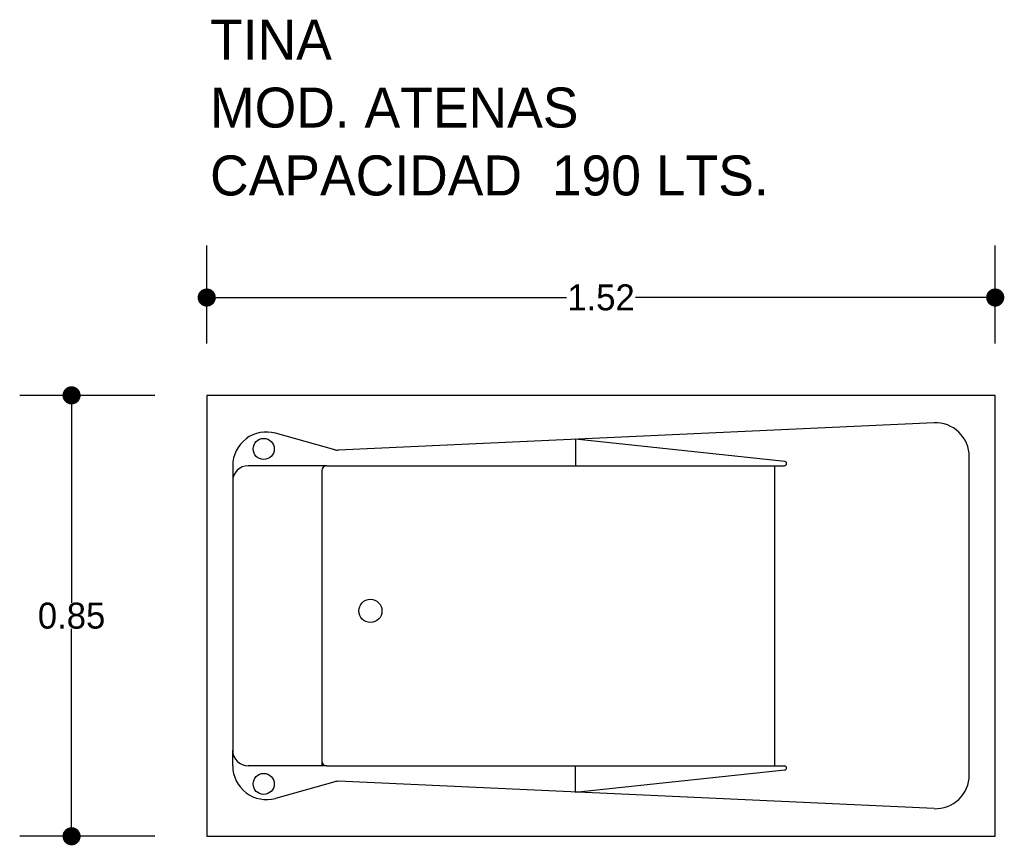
# Model space of a CAD drawing. Header units: millimetres. Extents: x 132.37 to 134.27, y 142.26 to 143.85.
import ezdxf

# ---------------------------------------------------------------- set-up
doc = ezdxf.new("R2010")
doc.units = ezdxf.units.MM
doc.layers.add('cotas', color=3, linetype='Continuous')
doc.layers.add('limies2', color=2, linetype='Continuous')
doc.styles.add('77', font='txt')
doc.dimstyles.new('cotas1', dxfattribs={"dimtxt": 0.05, "dimasz": 0.035, "dimexe": 0.1, "dimexo": 0.1, "dimgap": 0, "dimtad": 0, "dimtih": 1, "dimtoh": 1, "dimzin": 1, "dimdsep": 46, "dimtxsty": 'Standard', "dimblk": 'DOT', "dimcen": 0.2, "dimadec": 0, "dimazin": 0, "dimtm": 1e-09, "dimtfac": 1, "dimtix": 1, "dimtmove": 0, "dimatfit": 3, "dimfxl": 0, "dimarcsym": 0})

# ---------------------------------------------------------------- blocks, each defined once
blk = doc.blocks.new('_Dot')
at = {"layer": 'limies2', "color": 0, "lineweight": -2}
blk.add_line((-0.5, 0), (-1, 0), dxfattribs=at)
at = {"layer": 'limies2', "color": 0, "const_width": 0.5}
blk.add_lwpolyline([(-0.25, 0, 1), (0.25, 0, 1)], format="xyb", close=True, dxfattribs=at)
blk = doc.blocks.new('*D1')
at = {"layer": 'cotas', "color": 0, "lineweight": -2}
for p, q in [((132.6338, 143.1253), (132.3732, 143.1253)), ((132.4732, 143.0903), (132.4732, 142.7253)), ((132.4732, 142.3103), (132.4732, 142.6753)), ((132.6338, 142.2753), (132.3732, 142.2753))]:
    blk.add_line(p, q, dxfattribs=at)
at = {"layer": 'Defpoints', "color": 0}
for p in [(132.4732, 143.1253), (132.7338, 143.1253), (132.7338, 142.2753)]:
    blk.add_point(p, dxfattribs=at)
at = {"layer": 'cotas', "color": 0, "lineweight": -2, "xscale": 0.035, "yscale": 0.035, "zscale": 0.035}
for p, rotation in [((132.4732, 143.1253), 90), ((132.4732, 142.2753), 270)]:
    blk.add_blockref('_Dot', p, dxfattribs=dict(at, rotation=rotation))
at = {"layer": 'cotas', "color": 0, "insert": (132.4732, 142.7003), "char_height": 0.05, "attachment_point": 5}
blk.add_mtext('0.85', dxfattribs=at)
blk = doc.blocks.new('*D2')
at = {"layer": 'cotas', "color": 0, "lineweight": -2}
for p, q in [((132.7338, 143.2253), (132.7338, 143.4139)), ((134.2538, 143.2253), (134.2538, 143.4139)), ((132.7688, 143.3139), (133.4271, 143.3139)), ((134.2188, 143.3139), (133.5605, 143.3139))]:
    blk.add_line(p, q, dxfattribs=at)
at = {"layer": 'Defpoints', "color": 0}
for p in [(134.2538, 143.3139), (132.7338, 143.1253), (134.2538, 143.1253)]:
    blk.add_point(p, dxfattribs=at)
at = {"layer": 'cotas', "color": 0, "lineweight": -2, "xscale": 0.035, "yscale": 0.035, "zscale": 0.035, "rotation": 180}
blk.add_blockref('_Dot', (132.7338, 143.3139), dxfattribs=at)
at = {"layer": 'cotas', "color": 0, "lineweight": -2, "xscale": 0.035, "yscale": 0.035, "zscale": 0.035}
blk.add_blockref('_Dot', (134.2538, 143.3139), dxfattribs=at)
at = {"layer": 'cotas', "color": 0, "insert": (133.4938, 143.3139), "char_height": 0.05, "attachment_point": 5}
blk.add_mtext('1.52', dxfattribs=at)

msp = doc.modelspace()

# ---------------------------------------------------------------- linework, layer by layer
at = {"layer": 'limies2'}
for p, q in [((132.7338, 143.1253), (132.7338, 142.2753)), ((134.2538, 143.1253), (132.7338, 143.1253)), ((134.2538, 142.2753), (134.2538, 143.1253)), ((134.1358, 143.0722), (132.987, 143.0197)), ((132.9807, 143.0204), (132.8662, 143.0524)), ((133.4446, 143.0406), (133.4446, 142.9897)), ((133.848, 142.9977), (133.4446, 143.0406)), ((134.2038, 142.3934), (134.2038, 143.0073)), ((132.7838, 142.9897), (132.7838, 142.9597)), ((132.9654, 142.9897), (132.8138, 142.9897)), ((132.9654, 142.9897), (133.8476, 142.9897)), ((133.8282, 142.9897), (133.8282, 142.411)), ((132.9554, 142.9797), (132.9554, 142.411)), ((132.7838, 142.9597), (132.7838, 142.441)), ((132.7838, 142.411), (132.7838, 142.441)), ((132.9654, 142.411), (132.8138, 142.411)), ((132.9654, 142.411), (133.8475, 142.411)), ((133.4442, 142.411), (133.4442, 142.3602)), ((133.4442, 142.3602), (133.8479, 142.4031)), ((132.9807, 142.3805), (132.8663, 142.3484)), ((134.1358, 142.3285), (132.987, 142.3812)), ((132.7338, 142.2753), (134.2538, 142.2753))]:
    msp.add_line(p, q, dxfattribs=at)
for centre, radius in [((132.8436, 143.022), 0.0203), ((133.0493, 142.7098), 0.0223), ((132.8436, 142.3762), 0.0203)]:
    msp.add_circle(centre, radius, dxfattribs=at)
for centre, radius, start, end in [((134.1388, 143.0073), 0.065, 0, 92.6168), ((132.8488, 142.9897), 0.065, 74.4226, 180), ((132.9861, 143.0397), 0.02, 254.4226, 272.6168), ((132.8138, 142.9597), 0.03, 90, 180), ((132.9654, 142.9797), 0.01, 90, 180), ((133.8476, 142.9937), 0.004, 270, 83.9269), ((132.8138, 142.441), 0.03, 180, 270), ((132.9654, 142.421), 0.01, 180, 270), ((132.8488, 142.411), 0.065, 180, 285.6338), ((133.8475, 142.407), 0.004, 276.0612, 90), ((132.9861, 142.3612), 0.02, 87.3732, 105.6338), ((134.1388, 142.3934), 0.065, 267.3732, 0)]:
    msp.add_arc(centre, radius, start, end, dxfattribs=at)

# ---------------------------------------------------------------- texts
at = {"layer": 'limies2', "style": '77'}
for s, height, p in [('TINA', 0.07708, (132.7402, 143.7725)), ('MOD. ATENAS', 0.077085, (132.7402, 143.6416)), ('CAPACIDAD  190 LTS.', 0.077085, (132.7402, 143.5107))]:
    msp.add_text(s, height=height, dxfattribs=at).set_placement(p)

# ---------------------------------------------------------------- dimensions: what is measured, and where the dimension line sits
at = {"layer": 'cotas'}
dim = msp.add_linear_dim(base=(134.2538, 143.3139), p1=(132.7338, 143.1253), p2=(134.2538, 143.1253), dimstyle='cotas1', dxfattribs=at)
dim.commit()
dim.dimension.update_dxf_attribs({"geometry": '*D2', "text_midpoint": (133.4938, 143.3139)})
dim = msp.add_linear_dim(base=(132.4732, 143.1253), p1=(132.7338, 142.2753), p2=(132.7338, 143.1253), angle=90, dimstyle='cotas1', dxfattribs=at)
dim.commit()
dim.dimension.update_dxf_attribs({"geometry": '*D1', "text_midpoint": (132.4732, 142.7003)})

doc.saveas('drawing.dxf')
